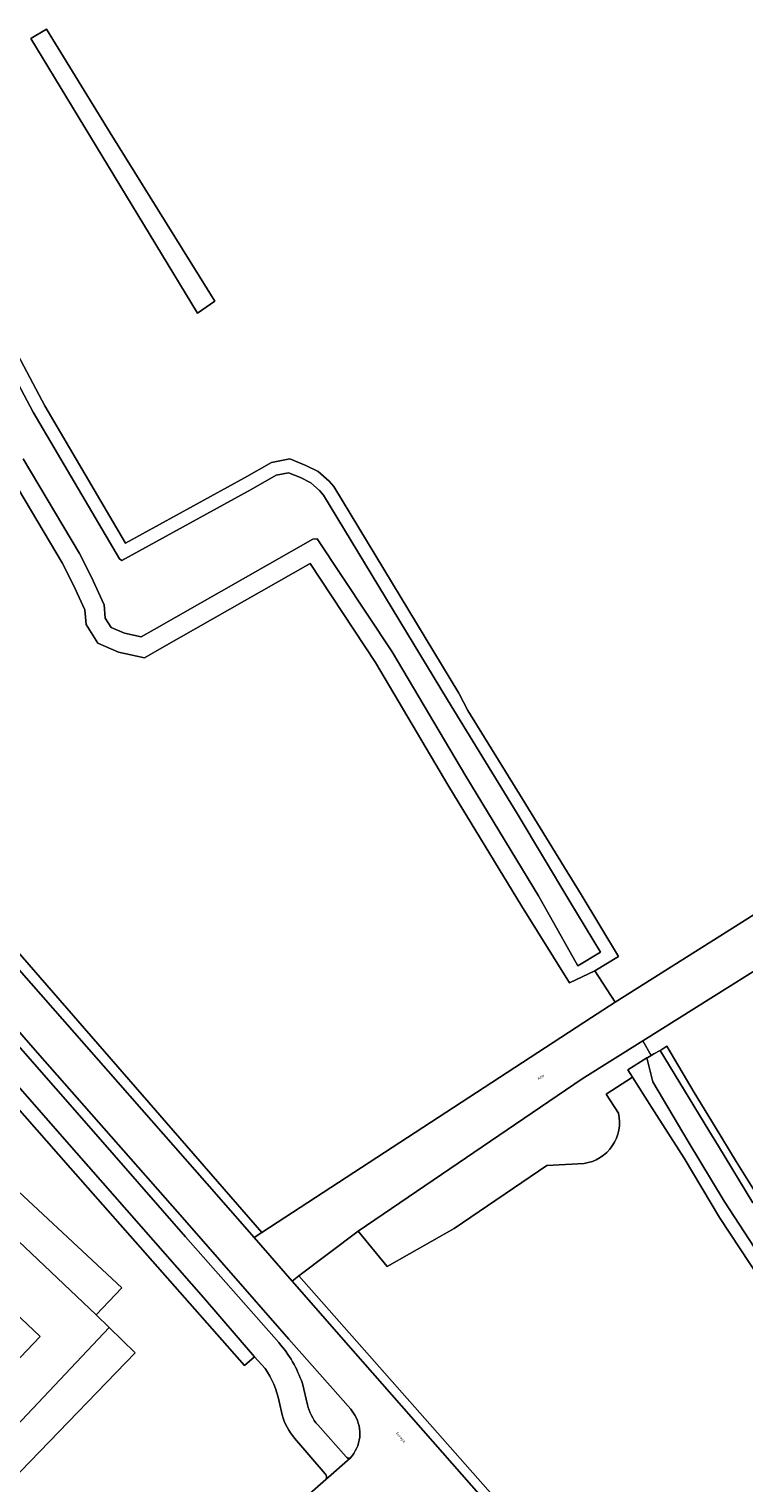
# Model space of a CAD drawing. Header units: metres. Extents: x 73718 to 76933, y 443658 to 446696.
# Tile 120 of 161: x 75347 to 75443, y 445582 to 445778. Entities that reach past the tile are written whole.
import ezdxf
from ezdxf.enums import TextEntityAlignment as Align

# ---------------------------------------------------------------- set-up
doc = ezdxf.new("R2010")
doc.units = ezdxf.units.M
for name, color, linetype, lineweight in [('B-WE-GR-GRAS-GV', 60, 'Continuous', 13), ('B-WE-GR-GROENVOORZIENING-GV', 80, 'Continuous', 18), ('B-WE-OG-TERREIN_OEVER-GV', 7, 'Continuous', 18), ('B-WE-OG-TOPOGRAFIE-T18', 10, 'Continuous', 18), ('B-WE-OG-WATER-GV', 130, 'Continuous', 18), ('B-WE-OG-WATER_SLOOT-GV', 120, 'Continuous', 18), ('B-WE-VH-GESLOTENVERHARDING_ASFALT-GV', 10, 'Continuous', 18), ('B-WE-VH-HALFVERHARDING-GV', 130, 'Continuous', 18), ('B-WE-VH-ONVERHARD-GV', 252, 'Continuous', 18), ('B-WE-VH-OPENVERHARDING_BETONSTRAATSTEEN-GV', 30, 'Continuous', 18), ('B-WE-VH-OPENVERHARDING_TEGEL-GV', 30, 'Continuous', 18)]:
    doc.layers.add(name, color=color, linetype=linetype, lineweight=lineweight)
doc.styles.add('NLCS-ISO-M200-T18', font='NLCS-ISO.ttf', dxfattribs={"height": 0.36})

msp = doc.modelspace()

# ---------------------------------------------------------------- linework, layer by layer
at = {"layer": 'B-WE-GR-GRAS-GV', "flags": 128}
msp.add_lwpolyline([(75349.157, 445778.286), (75357.756, 445764.263), (75371.911, 445741.509), (75369.53, 445739.855), (75347.04, 445777.029)], close=True, dxfattribs=at)
for points in [[(75342.811, 445738.828), (75348.934, 445727.338), (75359.838, 445708.749), (75375.903, 445717.593), (75379.552, 445719.661), (75382.037, 445720.149), (75384.199, 445719.267), (75385.857, 445718.443), (75387.337, 445717.13), (75387.951, 445716.415), (75404.843, 445688.489), (75404.893, 445688.404), (75406.075, 445686.117), (75413.417, 445674.229), (75419.131, 445664.903), (75421.375, 445661.241), (75426.45, 445652.873), (75423.257, 445650.914), (75425.966, 445646.7), (75513.193, 445701.732)], [(75345, 445653.786), (75378.225, 445615.525), (75422.794, 445644.631), (75425.966, 445646.7), (75423.257, 445650.914), (75419.804, 445649.283), (75413.328, 445659.707), (75403.505, 445675.861), (75393.582, 445692.64), (75384.757, 445706.009), (75365.028, 445694.796), (75362.394, 445693.264), (75358.881, 445694.037), (75356.065, 445695.217), (75354.494, 445697.776), (75354.326, 445699.743), (75352.782, 445703.094), (75351.284, 445706.112), (75343.703, 445718.844)], [(75481.681, 445674.101), (75429.723, 445641.466), (75430.848, 445639.465), (75431.229, 445639.68), (75432.08, 445640.161), (75432.163, 445640.207), (75432.968, 445640.727), (75436.674, 445634.467), (75439.488, 445629.829), (75442.33, 445625.144), (75445.503, 445620.085)], [(75424.766, 445634.261), (75428.334, 445636.544), (75427.713, 445637.521), (75430.281, 445639.143), (75430.378, 445639.199), (75430.848, 445639.465), (75429.723, 445641.466), (75421.541, 445636.327), (75391.24, 445615.713), (75395.155, 445610.934), (75404.231, 445616.06), (75416.744, 445624.59), (75421.78, 445624.867)], [(75490.484, 445566.458), (75482.978, 445561.926), (75481.348, 445560.733), (75480.381, 445560.092), (75478.049, 445559.46), (75475.921, 445559.216), (75470.73, 445567.757), (75467.695, 445572.866), (75464.64, 445578.01), (75459.983, 445585.587), (75456.274, 445591.708), (75445.562, 445609.232), (75440.092, 445617.561), (75435.306, 445625.579), (75430.902, 445632.505), (75428.334, 445636.544), (75424.766, 445634.261), (75426.424, 445631.671)], [(75426.424, 445631.671), (75424.766, 445634.261)], [(75421.78, 445624.867), (75416.744, 445624.59), (75404.231, 445616.06), (75395.155, 445610.934), (75391.24, 445615.713), (75383.252, 445609.68), (75410.484, 445578.777), (75459.141, 445523.452)]]:
    msp.add_lwpolyline(points, dxfattribs=at)
at = {"layer": 'B-WE-GR-GRAS-GV'}
for points in [[(75421.78, 445624.867, 0.4400679), (75426.424, 445631.671)], [(75426.424, 445631.671, -0.4400679), (75421.78, 445624.867)]]:
    msp.add_lwpolyline(points, format="xyb", dxfattribs=at)
at = {"layer": 'B-WE-GR-GROENVOORZIENING-GV', "flags": 128}
for points in [[(75378.225, 445615.525), (75345, 445653.786), (75303.09, 445700.935), (75298.168, 445696.755), (75286.316, 445710.408), (75285.247, 445709.332)], [(75287.21, 445706.908), (75305.906, 445685.668), (75317.313, 445672.688), (75318.373, 445673.62), (75298.49, 445696.262), (75302.63, 445699.716), (75315.876, 445684.748), (75342.498, 445654.386), (75370.808, 445622.148), (75377.184, 445614.845), (75378.225, 445615.525)], [(75390.789, 445590.846), (75390.256, 445591.656), (75381.889, 445601.114), (75367.843, 445617.185), (75347.912, 445639.851), (75332.103, 445657.963), (75331.059, 445657.046), (75331.9, 445656.089), (75355.165, 445629.56), (75367.919, 445614.947), (75380.522, 445600.638)], [(75378.686, 445597.137), (75377.271, 445598.736), (75375.892, 445597.534), (75352.369, 445624.212), (75335.15, 445643.837), (75323.051, 445657.597), (75321.823, 445656.625), (75320.415, 445655.389), (75317.806, 445650.8), (75323.406, 445635.149), (75326.652, 445638.502), (75359.308, 445608.029), (75355.843, 445604.416), (75357.629, 445602.674), (75361.131, 445599.257), (75332.705, 445569.884)], [(75729.023, 445473.18), (75718.777, 445467.413), (75714.729, 445465.905), (75645.355, 445464.159), (75545.184, 445461.778), (75526.213, 445461.381), (75519.625, 445462.175), (75513.831, 445464.318), (75510.1, 445466.937), (75503.671, 445472.97), (75459.141, 445523.452), (75410.484, 445578.777), (75383.252, 445609.68), (75382.318, 445608.966), (75390.571, 445599.514), (75407.889, 445579.838), (75430.933, 445553.653), (75451.137, 445530.595), (75472.656, 445506.097), (75493.29, 445482.584), (75506.101, 445467.953)], [(75383.719, 445595.132), (75384.4, 445592.22)], [(75380.99, 445590.879), (75380.578, 445592.687)], [(75385.798, 445589.513), (75389.624, 445585.216)], [(75386.796, 445582.88), (75382.673, 445587.729)], [(75250.986, 445472.738), (75274.005, 445493.206), (75277.429, 445496.193), (75280.236, 445498.417), (75295.442, 445509.643), (75315.781, 445524.5), (75337.234, 445540.249), (75348.986, 445548.994), (75371.028, 445568.214), (75386.882, 445582.147)]]:
    msp.add_lwpolyline(points, dxfattribs=at)
at = {"layer": 'B-WE-GR-GROENVOORZIENING-GV'}
for points in [[(75380.522, 445600.638, -0.0985182), (75383.719, 445595.132)], [(75380.578, 445592.687, 0.0958014), (75378.686, 445597.137)], [(75384.4, 445592.22, 0.1161218), (75385.798, 445589.513)], [(75382.673, 445587.729, -0.1185066), (75380.99, 445590.879)], [(75390.164, 445585.031, 0.3389356), (75390.789, 445590.846)], [(75389.624, 445585.216, 0.3241004), (75390.164, 445585.031)], [(75386.882, 445582.147, 0.3793239), (75386.796, 445582.88)]]:
    msp.add_lwpolyline(points, format="xyb", dxfattribs=at)
at = {"layer": 'B-WE-OG-TERREIN_OEVER-GV', "flags": 128}
for points in [[(75343.703, 445718.844), (75351.284, 445706.112), (75352.782, 445703.094), (75354.326, 445699.743), (75354.494, 445697.776), (75356.065, 445695.217), (75358.881, 445694.037), (75362.394, 445693.264), (75365.028, 445694.796), (75384.757, 445706.009), (75393.582, 445692.64), (75403.505, 445675.861), (75413.328, 445659.707), (75419.804, 445649.283), (75423.257, 445650.914), (75426.45, 445652.873), (75421.375, 445661.241), (75419.131, 445664.903), (75413.417, 445674.229), (75406.075, 445686.117), (75404.893, 445688.404), (75404.843, 445688.489), (75387.951, 445716.415), (75387.337, 445717.13), (75385.857, 445718.443), (75384.199, 445719.267), (75382.037, 445720.149), (75379.552, 445719.661), (75375.903, 445717.593), (75359.838, 445708.749), (75348.934, 445727.338), (75342.811, 445738.828)], [(75341.238, 445737.951), (75347.362, 445726.458), (75358.994, 445706.629), (75359.326, 445706.411), (75376.782, 445716.02), (75380.186, 445717.95), (75381.856, 445718.279), (75383.457, 445717.625), (75384.841, 445716.937), (75386.05, 445715.864), (75386.584, 445715.242), (75403.317, 445687.579), (75412.74, 445672.222), (75419.86, 445660.313), (75424.022, 445653.45), (75420.938, 445651.603), (75415.622, 445661.049), (75405.784, 445677.227), (75395.835, 445694.049), (75385.731, 445709.356), (75385.136, 445709.281), (75363.703, 445697.099), (75361.953, 445696.082), (75359.687, 445696.58), (75357.882, 445697.337), (75357.088, 445698.629), (75356.934, 445700.433), (75355.179, 445704.241), (75353.62, 445707.384), (75345.997, 445720.185)], [(75445.503, 445620.085), (75442.33, 445625.144), (75439.488, 445629.829), (75436.674, 445634.467), (75432.968, 445640.727), (75432.163, 445640.207), (75432.08, 445640.161), (75438.65, 445629.321), (75439.933, 445627.204), (75444.581, 445619.526)], [(75444.787, 445613.548), (75440.695, 445619.785), (75435.862, 445627.85), (75431.066, 445635.915), (75430.281, 445639.143), (75427.713, 445637.521), (75428.334, 445636.544), (75430.902, 445632.505), (75435.306, 445625.579), (75440.092, 445617.561), (75445.562, 445609.232)]]:
    msp.add_lwpolyline(points, dxfattribs=at)
at = {"layer": 'B-WE-OG-WATER-GV', "flags": 128}
msp.add_lwpolyline([(75349.157, 445778.286), (75347.04, 445777.029), (75369.53, 445739.855), (75371.911, 445741.509), (75357.756, 445764.263)], close=True, dxfattribs=at)
at = {"layer": 'B-WE-OG-WATER_SLOOT-GV', "flags": 128}
for points in [[(75345.997, 445720.185), (75353.62, 445707.384), (75355.179, 445704.241), (75356.934, 445700.433), (75357.088, 445698.629), (75357.882, 445697.337), (75359.687, 445696.58), (75361.953, 445696.082), (75363.703, 445697.099), (75385.136, 445709.281), (75385.731, 445709.356), (75395.835, 445694.049), (75405.784, 445677.227), (75415.622, 445661.049), (75420.938, 445651.603), (75424.022, 445653.45), (75419.86, 445660.313), (75412.74, 445672.222), (75403.317, 445687.579), (75386.584, 445715.242), (75386.05, 445715.864), (75384.841, 445716.937), (75383.457, 445717.625), (75381.856, 445718.279), (75380.186, 445717.95), (75376.782, 445716.02), (75359.326, 445706.411), (75358.994, 445706.629), (75347.362, 445726.458), (75341.238, 445737.951)], [(75444.581, 445619.526), (75439.933, 445627.204), (75438.65, 445629.321), (75432.08, 445640.161), (75431.229, 445639.68), (75430.848, 445639.465), (75430.378, 445639.199), (75430.281, 445639.143), (75431.066, 445635.915), (75435.862, 445627.85), (75440.695, 445619.785), (75444.787, 445613.548)]]:
    msp.add_lwpolyline(points, dxfattribs=at)
at = {"layer": 'B-WE-VH-GESLOTENVERHARDING_ASFALT-GV', "flags": 128}
for points in [[(75390.571, 445599.514), (75382.318, 445608.966), (75377.184, 445614.845), (75370.808, 445622.148), (75342.498, 445654.386), (75315.876, 445684.748), (75302.63, 445699.716), (75298.49, 445696.262), (75318.373, 445673.62), (75332.103, 445657.963), (75347.912, 445639.851), (75367.843, 445617.185), (75381.889, 445601.114), (75390.256, 445591.656), (75390.789, 445590.846)], [(75506.101, 445467.953), (75493.29, 445482.584), (75472.656, 445506.097), (75451.137, 445530.595), (75430.933, 445553.653), (75407.889, 445579.838), (75390.571, 445599.514)], [(75390.164, 445585.031), (75386.882, 445582.147), (75371.028, 445568.214), (75348.986, 445548.994), (75337.234, 445540.249), (75315.781, 445524.5), (75295.442, 445509.643), (75280.236, 445498.417), (75277.429, 445496.193), (75274.005, 445493.206), (75250.986, 445472.738)]]:
    msp.add_lwpolyline(points, dxfattribs=at)
at = {"layer": 'B-WE-VH-GESLOTENVERHARDING_ASFALT-GV'}
msp.add_lwpolyline([(75390.789, 445590.846, -0.3389356), (75390.164, 445585.031)], format="xyb", dxfattribs=at)
at = {"layer": 'B-WE-VH-HALFVERHARDING-GV', "flags": 128}
for points in [[(75323.406, 445635.149), (75355.843, 445604.416), (75359.308, 445608.029), (75326.652, 445638.502)], [(75332.705, 445569.884), (75361.131, 445599.257), (75357.629, 445602.674), (75329.501, 445572.903)]]:
    msp.add_lwpolyline(points, close=True, dxfattribs=at)
at = {"layer": 'B-WE-VH-ONVERHARD-GV', "flags": 128}
msp.add_lwpolyline([(75566.956, 445735.387), (75513.193, 445701.732), (75425.966, 445646.7), (75422.794, 445644.631), (75378.225, 445615.525), (75377.184, 445614.845), (75382.318, 445608.966), (75383.252, 445609.68), (75391.24, 445615.713), (75421.541, 445636.327), (75429.723, 445641.466), (75481.681, 445674.101), (75498.376, 445684.587), (75531.379, 445704.999), (75571.613, 445729.883)], close=True, dxfattribs=at)
at = {"layer": 'B-WE-VH-OPENVERHARDING_BETONSTRAATSTEEN-GV', "flags": 128}
for points in [[(75335.15, 445643.837), (75352.369, 445624.212), (75375.892, 445597.534), (75377.271, 445598.736), (75370.347, 445606.75), (75353.18, 445626.29), (75337.358, 445644.375)], [(75329.501, 445572.903), (75357.629, 445602.674), (75355.843, 445604.416), (75323.406, 445635.149)]]:
    msp.add_lwpolyline(points, dxfattribs=at)
for points in [[(75344.178, 445597.126), (75340.82, 445593.576), (75318.998, 445614.216), (75322.357, 445617.766), (75322.919, 445618.361), (75326.469, 445622.114), (75348.29, 445601.474), (75344.74, 445597.721)], [(75322.919, 445618.361), (75344.74, 445597.721), (75348.29, 445601.474), (75326.469, 445622.114)]]:
    msp.add_lwpolyline(points, close=True, dxfattribs=at)
at = {"layer": 'B-WE-VH-OPENVERHARDING_TEGEL-GV', "flags": 128}
for points in [[(75380.522, 445600.638), (75367.919, 445614.947), (75355.165, 445629.56), (75331.9, 445656.089), (75331.059, 445657.046), (75317.313, 445672.688), (75305.906, 445685.668)], [(75305.08, 445681.112), (75319.381, 445664.808), (75337.358, 445644.375), (75353.18, 445626.29), (75370.347, 445606.75), (75377.271, 445598.736), (75378.686, 445597.137)], [(75384.4, 445592.22), (75383.719, 445595.132)], [(75380.578, 445592.687), (75380.99, 445590.879)], [(75389.624, 445585.216), (75385.798, 445589.513)], [(75382.673, 445587.729), (75386.796, 445582.88)], [(75386.882, 445582.147), (75390.164, 445585.031)]]:
    msp.add_lwpolyline(points, dxfattribs=at)
at = {"layer": 'B-WE-VH-OPENVERHARDING_TEGEL-GV'}
for points in [[(75383.719, 445595.132, 0.0985182), (75380.522, 445600.638)], [(75378.686, 445597.137, -0.0958014), (75380.578, 445592.687)], [(75385.798, 445589.513, -0.1161218), (75384.4, 445592.22)], [(75380.99, 445590.879, 0.1185066), (75382.673, 445587.729)], [(75390.164, 445585.031, -0.3241004), (75389.624, 445585.216)], [(75386.796, 445582.88, -0.3793239), (75386.882, 445582.147)]]:
    msp.add_lwpolyline(points, format="xyb", dxfattribs=at)

# ---------------------------------------------------------------- texts
at = {"layer": 'B-WE-OG-TOPOGRAFIE-T18', "style": 'NLCS-ISO-M200-T18'}
for s, rotation, p in [('Azië', 32.2, (75415.928, 445636.554)), ('Europa', 309.2, (75396.982, 445587.812))]:
    msp.add_text(s, height=0.36, rotation=rotation, dxfattribs=at).set_placement(p, align=Align.MIDDLE)

doc.saveas('drawing.dxf')
